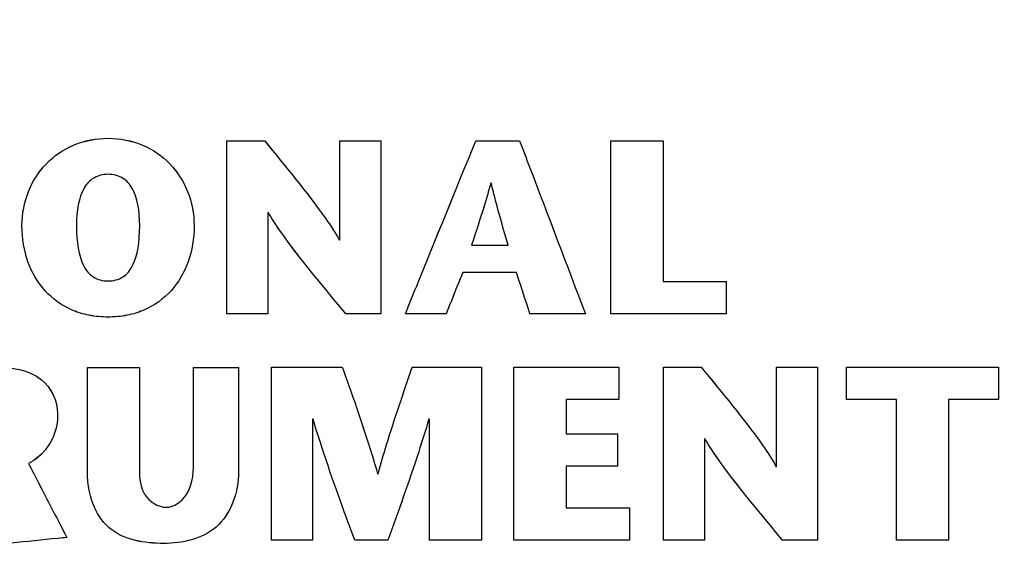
# Model space of a CAD drawing. Header units: inches. Extents: x 0 to 34, y 0 to 22.
# Tile 56 of 84: x 10.79 to 11.08, y 17.091 to 17.249. Entities that reach past the tile are written whole.
import ezdxf

# ---------------------------------------------------------------- set-up
doc = ezdxf.new("R2010")
doc.units = ezdxf.units.IN
doc.header["$LTSCALE"] = 1.87
doc.header["$MEASUREMENT"] = 0
doc.layers.get('0').update_dxf_attribs({"linetype": 'CONTINUOUS'})
doc.layers.add('DATUMCURVES', color=7, linetype='CONTINUOUS')
doc.layers.add('DIMENSIONS', color=7, linetype='CONTINUOUS')
doc.styles.get("Standard").update_dxf_attribs({"font": 'txt', "width": 0.8})
doc.dimstyles.new('DIMSTYLE_1', dxfattribs={"dimtxt": 0.125, "dimasz": 0.18, "dimexe": 0.18, "dimexo": 0.0625, "dimgap": 0.09, "dimtad": 0, "dimtih": 1, "dimtoh": 1, "dimdec": 3, "dimzin": 4, "dimdsep": 46, "dimtxsty": 'STANDARD', "dimblk": '_FILLED', "dimblk1": '_FILLED', "dimblk2": '_FILLED', "dimcen": 0.09, "dimadec": 0, "dimazin": 0, "dimtp": 0.005, "dimtm": 0.005, "dimtfac": 1, "dimtdec": 3, "dimtofl": 0, "dimtmove": 0, "dimatfit": 3, "dimldrblk": '_FILLED', "dimfxl": 1, "dimtolj": 1, "dimtzin": 4, "dimarcsym": 0})

# ---------------------------------------------------------------- blocks, each defined once
blk = doc.blocks.new('_FILLED')
at = {"color": 0, "linetype": 'BYBLOCK'}
blk.add_solid([(0, 0), (-1, 0.1736), (-1, -0.1736)], dxfattribs=at)
blk = doc.blocks.new('*D3')
at = {"layer": 'DIMENSIONS', "color": 2, "linetype": 'CONTINUOUS'}
for p, q in [((10.72651, 16.39551), (10.72651, 18.32886)), ((11.16856, 17.58422), (11.16856, 18.32886)), ((10.72651, 18.20386), (10.36651, 18.20386)), ((11.16856, 18.20386), (11.37054, 18.20386))]:
    blk.add_line(p, q, dxfattribs=at)
at = {"layer": 'DIMENSIONS', "color": 2, "linetype": 'CONTINUOUS', "xscale": 0.18, "yscale": 0.18, "zscale": 0.18}
blk.add_blockref('_FILLED', (10.72651, 18.20386), dxfattribs=at)
at = {"layer": 'DIMENSIONS', "color": 2, "linetype": 'CONTINUOUS', "xscale": 0.18, "yscale": 0.18, "zscale": 0.18, "rotation": 180}
blk.add_blockref('_FILLED', (11.16856, 18.20386), dxfattribs=at)
at = {"layer": 'DIMENSIONS', "color": 2, "linetype": 'CONTINUOUS', "width": 0.8}
for s, p in [('[', (11.95804, 18.14136)), (']', (12.55804, 18.14136)), ('.442', (11.43304, 18.14136)), ('11.23', (12.05804, 18.14136))]:
    blk.add_text(s, height=0.125, dxfattribs=at).set_placement(p)
blk = doc.blocks.new('*D4')
at = {"layer": 'DIMENSIONS', "color": 2, "linetype": 'CONTINUOUS'}
for p, q in [((10.38056, 17.58422), (10.38056, 17.96283)), ((10.71256, 17.01007), (10.71256, 17.96283)), ((10.38056, 17.83783), (10.16976, 17.83783)), ((10.71256, 17.83783), (11.07256, 17.83783))]:
    blk.add_line(p, q, dxfattribs=at)
at = {"layer": 'DIMENSIONS', "color": 2, "linetype": 'CONTINUOUS', "xscale": 0.18, "yscale": 0.18, "zscale": 0.18}
blk.add_blockref('_FILLED', (10.38056, 17.83783), dxfattribs=at)
at = {"layer": 'DIMENSIONS', "color": 2, "linetype": 'CONTINUOUS', "xscale": 0.18, "yscale": 0.18, "zscale": 0.18, "rotation": 180}
blk.add_blockref('_FILLED', (10.71256, 17.83783), dxfattribs=at)
at = {"layer": 'DIMENSIONS', "color": 2, "linetype": 'CONTINUOUS', "width": 0.8}
for s, p in [('[', (9.50726, 17.77533)), (']', (10.00726, 17.77533)), ('.332', (8.98226, 17.77533)), ('8.43', (9.60726, 17.77533))]:
    blk.add_text(s, height=0.125, dxfattribs=at).set_placement(p)
blk = doc.blocks.new('*D5')
at = {"layer": 'DIMENSIONS', "color": 2, "linetype": 'CONTINUOUS'}
for p, q in [((11.23106, 17.52172), (11.98341, 17.52172)), ((11.85841, 17.52172), (11.85841, 17.25107)), ((11.85841, 16.70107), (11.85841, 17.00107)), ((11.02156, 16.70107), (11.98341, 16.70107))]:
    blk.add_line(p, q, dxfattribs=at)
at = {"layer": 'DIMENSIONS', "color": 2, "linetype": 'CONTINUOUS', "xscale": 0.18, "yscale": 0.18, "zscale": 0.18}
for p, rotation in [((11.85841, 17.52172), 90), ((11.85841, 16.70107), 270)]:
    blk.add_blockref('_FILLED', p, dxfattribs=dict(at, rotation=rotation))
at = {"layer": 'DIMENSIONS', "color": 2, "linetype": 'CONTINUOUS', "width": 0.8}
for s, p in [('[', (11.77091, 17.06357)), (']', (12.37091, 17.06357)), ('.821', (11.24591, 17.06357)), ('20.84', (11.87091, 17.06357))]:
    blk.add_text(s, height=0.125, dxfattribs=at).set_placement(p)

msp = doc.modelspace()

# ---------------------------------------------------------------- linework, layer by layer
at = {"layer": 'DATUMCURVES', "color": 40, "linetype": 'CONTINUOUS'}
for points, knots in [([(10.79067, 17.18785, 2.75359), (10.79067, 17.195, 2.75359), (10.79473, 17.20468, 2.75359), (10.80548, 17.21222, 2.75359), (10.81605, 17.21438, 2.75359), (10.82662, 17.21222, 2.75359), (10.83737, 17.20468, 2.75359), (10.84142, 17.195, 2.75359), (10.84142, 17.18785, 2.75359)], [0, 0, 0, 0, 0.250225, 0.375337, 0.50045, 0.625337, 0.750225, 1, 1, 1, 1]), ([(10.79067, 17.18784, 2.75359), (10.79067, 17.19499, 2.75359), (10.79473, 17.20467, 2.75359), (10.80548, 17.21221, 2.75359), (10.81605, 17.21437, 2.75359), (10.82662, 17.21221, 2.75359), (10.83737, 17.20467, 2.75359), (10.84142, 17.19499, 2.75359), (10.84142, 17.18784, 2.75359)], [0, 0, 0, 0, 0.250225, 0.375337, 0.50045, 0.625337, 0.750225, 1, 1, 1, 1]), ([(10.85105, 17.16185, 2.75359), (10.85105, 17.16451, 2.75359), (10.85105, 17.18152, 2.75359), (10.85105, 17.19853, 2.75359), (10.85105, 17.21289, 2.75359)], [0, 0, 0, 0, 0.15625, 1, 1, 1, 1]), ([(10.85105, 17.21289, 2.75359), (10.85163, 17.21289, 2.75359), (10.85536, 17.21289, 2.75359), (10.85909, 17.21289, 2.75359), (10.86223, 17.21289, 2.75359)], [0, 0, 0, 0, 0.15625, 1, 1, 1, 1]), ([(10.85105, 17.16184, 2.75359), (10.85105, 17.1645, 2.75359), (10.85105, 17.18151, 2.75359), (10.85105, 17.19853, 2.75359), (10.85105, 17.21288, 2.75359)], [0, 0, 0, 0, 0.15625, 1, 1, 1, 1]), ([(10.85105, 17.21288, 2.75359), (10.85163, 17.21288, 2.75359), (10.85536, 17.21288, 2.75359), (10.85909, 17.21288, 2.75359), (10.86223, 17.21288, 2.75359)], [0, 0, 0, 0, 0.15625, 1, 1, 1, 1]), ([(10.86223, 17.21289, 2.75359), (10.86836, 17.20531, 2.75359), (10.87621, 17.19596, 2.75359), (10.88306, 17.18582, 2.75359), (10.8842, 17.18365, 2.75359)], [0, 0, 0, 0, 0.798934, 1, 1, 1, 1]), ([(10.86223, 17.21288, 2.75359), (10.86836, 17.20531, 2.75359), (10.87621, 17.19596, 2.75359), (10.88306, 17.18582, 2.75359), (10.8842, 17.18364, 2.75359)], [0, 0, 0, 0, 0.798934, 1, 1, 1, 1]), ([(10.88436, 17.18365, 2.75359), (10.88436, 17.18517, 2.75359), (10.88436, 17.19492, 2.75359), (10.88436, 17.20467, 2.75359), (10.88436, 17.21289, 2.75359)], [0, 0, 0, 0, 0.15625, 1, 1, 1, 1]), ([(10.88436, 17.21289, 2.75359), (10.88499, 17.21289, 2.75359), (10.88903, 17.21289, 2.75359), (10.89306, 17.21289, 2.75359), (10.89646, 17.21289, 2.75359)], [0, 0, 0, 0, 0.15625, 1, 1, 1, 1]), ([(10.88436, 17.18364, 2.75359), (10.88436, 17.18517, 2.75359), (10.88436, 17.19491, 2.75359), (10.88436, 17.20466, 2.75359), (10.88436, 17.21288, 2.75359)], [0, 0, 0, 0, 0.15625, 1, 1, 1, 1]), ([(10.88436, 17.21288, 2.75359), (10.88499, 17.21288, 2.75359), (10.88903, 17.21288, 2.75359), (10.89306, 17.21288, 2.75359), (10.89646, 17.21288, 2.75359)], [0, 0, 0, 0, 0.15625, 1, 1, 1, 1]), ([(10.89646, 17.21289, 2.75359), (10.89646, 17.21023, 2.75359), (10.89646, 17.19322, 2.75359), (10.89646, 17.1762, 2.75359), (10.89646, 17.16185, 2.75359)], [0, 0, 0, 0, 0.15625, 1, 1, 1, 1]), ([(10.89646, 17.21288, 2.75359), (10.89646, 17.21022, 2.75359), (10.89646, 17.19321, 2.75359), (10.89646, 17.1762, 2.75359), (10.89646, 17.16184, 2.75359)], [0, 0, 0, 0, 0.15625, 1, 1, 1, 1]), ([(10.90371, 17.16185, 2.75359), (10.90479, 17.16451, 2.75359), (10.91171, 17.18153, 2.75359), (10.91864, 17.19854, 2.75359), (10.92448, 17.21289, 2.75359)], [0, 0, 0, 0, 0.15625, 1, 1, 1, 1]), ([(10.90371, 17.16185, 2.75359), (10.90479, 17.16451, 2.75359), (10.91171, 17.18152, 2.75359), (10.91864, 17.19853, 2.75359), (10.92448, 17.21289, 2.75359)], [0, 0, 0, 0, 0.15625, 1, 1, 1, 1]), ([(10.92448, 17.21289, 2.75359), (10.92516, 17.21289, 2.75359), (10.92946, 17.21289, 2.75359), (10.93376, 17.21289, 2.75359), (10.9374, 17.21289, 2.75359)], [0, 0, 0, 0, 0.15625, 1, 1, 1, 1]), ([(10.92448, 17.21289, 2.75359), (10.92516, 17.21289, 2.75359), (10.92946, 17.21289, 2.75359), (10.93376, 17.21289, 2.75359), (10.9374, 17.21289, 2.75359)], [0, 0, 0, 0, 0.15625, 1, 1, 1, 1]), ([(10.9374, 17.21289, 2.75359), (10.93841, 17.21024, 2.75359), (10.94487, 17.19322, 2.75359), (10.95134, 17.17621, 2.75359), (10.95679, 17.16185, 2.75359)], [0, 0, 0, 0, 0.15625, 1, 1, 1, 1]), ([(10.9374, 17.21289, 2.75359), (10.93841, 17.21023, 2.75359), (10.94487, 17.19322, 2.75359), (10.95134, 17.1762, 2.75359), (10.95679, 17.16185, 2.75359)], [0, 0, 0, 0, 0.15625, 1, 1, 1, 1]), ([(10.96428, 17.21289, 2.75359), (10.96508, 17.21289, 2.75359), (10.97022, 17.21289, 2.75359), (10.97535, 17.21289, 2.75359), (10.97969, 17.21289, 2.75359)], [0, 0, 0, 0, 0.15625, 1, 1, 1, 1]), ([(10.96428, 17.16185, 2.75359), (10.96428, 17.16451, 2.75359), (10.96428, 17.18152, 2.75359), (10.96428, 17.19853, 2.75359), (10.96428, 17.21289, 2.75359)], [0, 0, 0, 0, 0.15625, 1, 1, 1, 1]), ([(10.96428, 17.21288, 2.75359), (10.96508, 17.21288, 2.75359), (10.97022, 17.21288, 2.75359), (10.97535, 17.21288, 2.75359), (10.97969, 17.21288, 2.75359)], [0, 0, 0, 0, 0.15625, 1, 1, 1, 1]), ([(10.96428, 17.16184, 2.75359), (10.96428, 17.1645, 2.75359), (10.96428, 17.18151, 2.75359), (10.96428, 17.19853, 2.75359), (10.96428, 17.21288, 2.75359)], [0, 0, 0, 0, 0.15625, 1, 1, 1, 1]), ([(10.97969, 17.21289, 2.75359), (10.97969, 17.21073, 2.75359), (10.97969, 17.1969, 2.75359), (10.97969, 17.18307, 2.75359), (10.97969, 17.1714, 2.75359)], [0, 0, 0, 0, 0.15625, 1, 1, 1, 1]), ([(10.97969, 17.21288, 2.75359), (10.97969, 17.21072, 2.75359), (10.97969, 17.19689, 2.75359), (10.97969, 17.18306, 2.75359), (10.97969, 17.1714, 2.75359)], [0, 0, 0, 0, 0.15625, 1, 1, 1, 1]), ([(10.82539, 17.18785, 2.75359), (10.82539, 17.19237, 2.75359), (10.82432, 17.19806, 2.75359), (10.82057, 17.20225, 2.75359), (10.81606, 17.2034, 2.75359), (10.81155, 17.20225, 2.75359), (10.8078, 17.19806, 2.75359), (10.80673, 17.19237, 2.75359), (10.80673, 17.18785, 2.75359)], [0, 0, 0, 0, 0.25, 0.375, 0.5, 0.625, 0.75, 1, 1, 1, 1]), ([(10.82539, 17.18784, 2.75359), (10.82539, 17.19236, 2.75359), (10.82432, 17.19805, 2.75359), (10.82057, 17.20225, 2.75359), (10.81606, 17.2034, 2.75359), (10.81155, 17.20225, 2.75359), (10.8078, 17.19805, 2.75359), (10.80673, 17.19236, 2.75359), (10.80673, 17.18784, 2.75359)], [0, 0, 0, 0, 0.25, 0.375, 0.5, 0.625, 0.75, 1, 1, 1, 1]), ([(10.92888, 17.20035, 2.75359), (10.92842, 17.19866, 2.75359), (10.92668, 17.19254, 2.75359), (10.92464, 17.18651, 2.75359), (10.92326, 17.18213, 2.75359)], [0, 0, 0, 0, 0.276532, 1, 1, 1, 1]), ([(10.92888, 17.20035, 2.75359), (10.92842, 17.19865, 2.75359), (10.92668, 17.19253, 2.75359), (10.92464, 17.18651, 2.75359), (10.92326, 17.18212, 2.75359)], [0, 0, 0, 0, 0.276532, 1, 1, 1, 1]), ([(10.93398, 17.18213, 2.75359), (10.93276, 17.18651, 2.75359), (10.931, 17.19256, 2.75359), (10.92944, 17.19866, 2.75359), (10.92901, 17.20035, 2.75359)], [0, 0, 0, 0, 0.722735, 1, 1, 1, 1]), ([(10.93398, 17.18212, 2.75359), (10.93276, 17.1865, 2.75359), (10.931, 17.19255, 2.75359), (10.92944, 17.19865, 2.75359), (10.92901, 17.20035, 2.75359)], [0, 0, 0, 0, 0.722735, 1, 1, 1, 1]), ([(10.86312, 17.19174, 2.75359), (10.86312, 17.19019, 2.75359), (10.86312, 17.18022, 2.75359), (10.86312, 17.17026, 2.75359), (10.86312, 17.16185, 2.75359)], [0, 0, 0, 0, 0.15625, 1, 1, 1, 1]), ([(10.86312, 17.19174, 2.75359), (10.86312, 17.19018, 2.75359), (10.86312, 17.18021, 2.75359), (10.86312, 17.17025, 2.75359), (10.86312, 17.16184, 2.75359)], [0, 0, 0, 0, 0.15625, 1, 1, 1, 1]), ([(10.88618, 17.16185, 2.75359), (10.87995, 17.1694, 2.75359), (10.87176, 17.17895, 2.75359), (10.86467, 17.18935, 2.75359), (10.86329, 17.19174, 2.75359)], [0, 0, 0, 0, 0.779681, 1, 1, 1, 1]), ([(10.88618, 17.16184, 2.75359), (10.87995, 17.16939, 2.75359), (10.87176, 17.17894, 2.75359), (10.86467, 17.18934, 2.75359), (10.86329, 17.19174, 2.75359)], [0, 0, 0, 0, 0.779685, 1, 1, 1, 1]), ([(10.84142, 17.18785, 2.75359), (10.84142, 17.18023, 2.75359), (10.8378, 17.17011, 2.75359), (10.8284, 17.16331, 2.75359), (10.82178, 17.16124, 2.75359), (10.81606, 17.16069, 2.75359), (10.81034, 17.16124, 2.75359), (10.80372, 17.16331, 2.75359), (10.7943, 17.17011, 2.75359), (10.79067, 17.18023, 2.75359), (10.79067, 17.18785, 2.75359)], [0, 0, 0, 0, 0.25, 0.375, 0.4375, 0.5, 0.5625, 0.625, 0.75, 1, 1, 1, 1]), ([(10.84142, 17.18784, 2.75359), (10.84142, 17.18022, 2.75359), (10.8378, 17.17011, 2.75359), (10.8284, 17.1633, 2.75359), (10.82178, 17.16123, 2.75359), (10.81606, 17.16068, 2.75359), (10.81034, 17.16123, 2.75359), (10.80372, 17.1633, 2.75359), (10.7943, 17.17011, 2.75359), (10.79067, 17.18022, 2.75359), (10.79067, 17.18784, 2.75359)], [0, 0, 0, 0, 0.25, 0.375, 0.4375, 0.5, 0.5625, 0.625, 0.75, 1, 1, 1, 1]), ([(10.80673, 17.18785, 2.75359), (10.80673, 17.18304, 2.75359), (10.8077, 17.17691, 2.75359), (10.81139, 17.17236, 2.75359), (10.81605, 17.1711, 2.75359), (10.82072, 17.17236, 2.75359), (10.82441, 17.17691, 2.75359), (10.82539, 17.18304, 2.75359), (10.82539, 17.18785, 2.75359)], [0, 0, 0, 0, 0.250482, 0.375722, 0.500963, 0.625722, 0.750482, 1, 1, 1, 1]), ([(10.80673, 17.18784, 2.75359), (10.80673, 17.18303, 2.75359), (10.8077, 17.17691, 2.75359), (10.81139, 17.17235, 2.75359), (10.81605, 17.17109, 2.75359), (10.82072, 17.17235, 2.75359), (10.82441, 17.17691, 2.75359), (10.82539, 17.18303, 2.75359), (10.82539, 17.18784, 2.75359)], [0, 0, 0, 0, 0.250482, 0.375722, 0.500963, 0.625722, 0.750482, 1, 1, 1, 1]), ([(10.92326, 17.18213, 2.75359), (10.92382, 17.18213, 2.75359), (10.92739, 17.18213, 2.75359), (10.93097, 17.18213, 2.75359), (10.93398, 17.18213, 2.75359)], [0, 0, 0, 0, 0.15625, 1, 1, 1, 1]), ([(10.92326, 17.18212, 2.75359), (10.92382, 17.18212, 2.75359), (10.92739, 17.18212, 2.75359), (10.93097, 17.18212, 2.75359), (10.93398, 17.18212, 2.75359)], [0, 0, 0, 0, 0.15625, 1, 1, 1, 1]), ([(10.92063, 17.17404, 2.75359), (10.92038, 17.1734, 2.75359), (10.91875, 17.16934, 2.75359), (10.91712, 17.16528, 2.75359), (10.91575, 17.16185, 2.75359)], [0, 0, 0, 0, 0.15625, 1, 1, 1, 1]), ([(10.92063, 17.17403, 2.75359), (10.92038, 17.17339, 2.75359), (10.91875, 17.16933, 2.75359), (10.91712, 17.16527, 2.75359), (10.91575, 17.16185, 2.75359)], [0, 0, 0, 0, 0.15625, 1, 1, 1, 1]), ([(10.93645, 17.17404, 2.75359), (10.93562, 17.17404, 2.75359), (10.93035, 17.17404, 2.75359), (10.92508, 17.17404, 2.75359), (10.92063, 17.17404, 2.75359)], [0, 0, 0, 0, 0.15625, 1, 1, 1, 1]), ([(10.93645, 17.17403, 2.75359), (10.93562, 17.17403, 2.75359), (10.93035, 17.17403, 2.75359), (10.92508, 17.17403, 2.75359), (10.92063, 17.17403, 2.75359)], [0, 0, 0, 0, 0.15625, 1, 1, 1, 1]), ([(10.94046, 17.16185, 2.75359), (10.94025, 17.16249, 2.75359), (10.93891, 17.16655, 2.75359), (10.93758, 17.17061, 2.75359), (10.93645, 17.17404, 2.75359)], [0, 0, 0, 0, 0.15625, 1, 1, 1, 1]), ([(10.94046, 17.16185, 2.75359), (10.94025, 17.16248, 2.75359), (10.93891, 17.16654, 2.75359), (10.93758, 17.1706, 2.75359), (10.93645, 17.17403, 2.75359)], [0, 0, 0, 0, 0.15625, 1, 1, 1, 1]), ([(10.97969, 17.1714, 2.75359), (10.98066, 17.1714, 2.75359), (10.98688, 17.1714, 2.75359), (10.9931, 17.1714, 2.75359), (10.99835, 17.1714, 2.75359)], [0, 0, 0, 0, 0.15625, 1, 1, 1, 1]), ([(10.97969, 17.1714, 2.75359), (10.98066, 17.1714, 2.75359), (10.98688, 17.1714, 2.75359), (10.9931, 17.1714, 2.75359), (10.99835, 17.1714, 2.75359)], [0, 0, 0, 0, 0.15625, 1, 1, 1, 1]), ([(10.99835, 17.1714, 2.75359), (10.99835, 17.17091, 2.75359), (10.99835, 17.16772, 2.75359), (10.99835, 17.16454, 2.75359), (10.99835, 17.16185, 2.75359)], [0, 0, 0, 0, 0.15625, 1, 1, 1, 1]), ([(10.99835, 17.1714, 2.75359), (10.99835, 17.1709, 2.75359), (10.99835, 17.16771, 2.75359), (10.99835, 17.16453, 2.75359), (10.99835, 17.16184, 2.75359)], [0, 0, 0, 0, 0.15625, 1, 1, 1, 1]), ([(10.91575, 17.16185, 2.75359), (10.91512, 17.16185, 2.75359), (10.91111, 17.16185, 2.75359), (10.90709, 17.16185, 2.75359), (10.90371, 17.16185, 2.75359)], [0, 0, 0, 0, 0.15625, 1, 1, 1, 1]), ([(10.95679, 17.16185, 2.75359), (10.95594, 17.16185, 2.75359), (10.9505, 17.16185, 2.75359), (10.94505, 17.16185, 2.75359), (10.94046, 17.16185, 2.75359)], [0, 0, 0, 0, 0.15625, 1, 1, 1, 1]), ([(10.86312, 17.16185, 2.75359), (10.8625, 17.16185, 2.75359), (10.85847, 17.16185, 2.75359), (10.85445, 17.16185, 2.75359), (10.85105, 17.16185, 2.75359)], [0, 0, 0, 0, 0.15625, 1, 1, 1, 1]), ([(10.86312, 17.16184, 2.75359), (10.8625, 17.16184, 2.75359), (10.85847, 17.16184, 2.75359), (10.85445, 17.16184, 2.75359), (10.85105, 17.16184, 2.75359)], [0, 0, 0, 0, 0.15625, 1, 1, 1, 1]), ([(10.89646, 17.16185, 2.75359), (10.89593, 17.16185, 2.75359), (10.8925, 17.16185, 2.75359), (10.88907, 17.16185, 2.75359), (10.88618, 17.16185, 2.75359)], [0, 0, 0, 0, 0.15625, 1, 1, 1, 1]), ([(10.89646, 17.16184, 2.75359), (10.89593, 17.16184, 2.75359), (10.8925, 17.16184, 2.75359), (10.88907, 17.16184, 2.75359), (10.88618, 17.16184, 2.75359)], [0, 0, 0, 0, 0.15625, 1, 1, 1, 1]), ([(10.91575, 17.16185, 2.75359), (10.91512, 17.16185, 2.75359), (10.91111, 17.16185, 2.75359), (10.90709, 17.16185, 2.75359), (10.90371, 17.16185, 2.75359)], [0, 0, 0, 0, 0.15625, 1, 1, 1, 1]), ([(10.95679, 17.16185, 2.75359), (10.95594, 17.16185, 2.75359), (10.9505, 17.16185, 2.75359), (10.94505, 17.16185, 2.75359), (10.94046, 17.16185, 2.75359)], [0, 0, 0, 0, 0.15625, 1, 1, 1, 1]), ([(10.99835, 17.16185, 2.75359), (10.99658, 17.16185, 2.75359), (10.98522, 17.16185, 2.75359), (10.97386, 17.16185, 2.75359), (10.96428, 17.16185, 2.75359)], [0, 0, 0, 0, 0.15625, 1, 1, 1, 1]), ([(10.99835, 17.16184, 2.75359), (10.99658, 17.16184, 2.75359), (10.98522, 17.16184, 2.75359), (10.97386, 17.16184, 2.75359), (10.96428, 17.16184, 2.75359)], [0, 0, 0, 0, 0.15625, 1, 1, 1, 1]), ([(10.78267, 17.14605, 2.75359), (10.78741, 17.14605, 2.75359), (10.79685, 17.14501, 2.75359), (10.80117, 17.13609, 2.75359), (10.80117, 17.13242, 2.75359)], [0, 0, 0, 0, 0.563453, 1, 1, 1, 1]), ([(10.78267, 17.14604, 2.75359), (10.78741, 17.14604, 2.75359), (10.79685, 17.145, 2.75359), (10.80117, 17.13609, 2.75359), (10.80117, 17.13241, 2.75359)], [0, 0, 0, 0, 0.563453, 1, 1, 1, 1]), ([(10.80996, 17.11477, 2.75359), (10.80996, 17.11639, 2.75359), (10.80996, 17.1268, 2.75359), (10.80996, 17.1372, 2.75359), (10.80996, 17.14597, 2.75359)], [0, 0, 0, 0, 0.15625, 1, 1, 1, 1]), ([(10.80996, 17.14597, 2.75359), (10.81076, 17.14597, 2.75359), (10.81588, 17.14597, 2.75359), (10.82101, 17.14597, 2.75359), (10.82534, 17.14597, 2.75359)], [0, 0, 0, 0, 0.15625, 1, 1, 1, 1]), ([(10.80996, 17.11476, 2.75359), (10.80996, 17.11639, 2.75359), (10.80996, 17.12679, 2.75359), (10.80996, 17.13719, 2.75359), (10.80996, 17.14597, 2.75359)], [0, 0, 0, 0, 0.15625, 1, 1, 1, 1]), ([(10.80996, 17.14597, 2.75359), (10.81076, 17.14597, 2.75359), (10.81588, 17.14597, 2.75359), (10.82101, 17.14597, 2.75359), (10.82534, 17.14597, 2.75359)], [0, 0, 0, 0, 0.15625, 1, 1, 1, 1]), ([(10.82534, 17.14597, 2.75359), (10.82534, 17.14458, 2.75359), (10.82534, 17.13569, 2.75359), (10.82534, 17.12679, 2.75359), (10.82534, 17.11929, 2.75359)], [0, 0, 0, 0, 0.15625, 1, 1, 1, 1]), ([(10.82534, 17.14597, 2.75359), (10.82534, 17.14458, 2.75359), (10.82534, 17.13568, 2.75359), (10.82534, 17.12679, 2.75359), (10.82534, 17.11928, 2.75359)], [0, 0, 0, 0, 0.15625, 1, 1, 1, 1]), ([(10.84123, 17.1195, 2.75359), (10.84123, 17.12088, 2.75359), (10.84123, 17.1297, 2.75359), (10.84123, 17.13853, 2.75359), (10.84123, 17.14597, 2.75359)], [0, 0, 0, 0, 0.15625, 1, 1, 1, 1]), ([(10.84123, 17.14597, 2.75359), (10.84192, 17.14597, 2.75359), (10.84636, 17.14597, 2.75359), (10.85079, 17.14597, 2.75359), (10.85452, 17.14597, 2.75359)], [0, 0, 0, 0, 0.15625, 1, 1, 1, 1]), ([(10.84123, 17.1195, 2.75359), (10.84123, 17.12087, 2.75359), (10.84123, 17.1297, 2.75359), (10.84123, 17.13852, 2.75359), (10.84123, 17.14597, 2.75359)], [0, 0, 0, 0, 0.15625, 1, 1, 1, 1]), ([(10.84123, 17.14597, 2.75359), (10.84192, 17.14597, 2.75359), (10.84636, 17.14597, 2.75359), (10.85079, 17.14597, 2.75359), (10.85452, 17.14597, 2.75359)], [0, 0, 0, 0, 0.15625, 1, 1, 1, 1]), ([(10.85452, 17.14597, 2.75359), (10.85452, 17.14437, 2.75359), (10.85452, 17.13409, 2.75359), (10.85452, 17.1238, 2.75359), (10.85452, 17.11513, 2.75359)], [0, 0, 0, 0, 0.15625, 1, 1, 1, 1]), ([(10.85452, 17.14597, 2.75359), (10.85452, 17.14436, 2.75359), (10.85452, 17.13408, 2.75359), (10.85452, 17.1238, 2.75359), (10.85452, 17.11512, 2.75359)], [0, 0, 0, 0, 0.15625, 1, 1, 1, 1]), ([(10.86426, 17.09501, 2.75359), (10.86426, 17.09767, 2.75359), (10.86426, 17.11468, 2.75359), (10.86426, 17.13169, 2.75359), (10.86426, 17.14605, 2.75359)], [0, 0, 0, 0, 0.15625, 1, 1, 1, 1]), ([(10.86426, 17.14605, 2.75359), (10.86535, 17.14605, 2.75359), (10.87229, 17.14605, 2.75359), (10.87924, 17.14605, 2.75359), (10.8851, 17.14605, 2.75359)], [0, 0, 0, 0, 0.15625, 1, 1, 1, 1]), ([(10.86426, 17.095, 2.75359), (10.86426, 17.09766, 2.75359), (10.86426, 17.11467, 2.75359), (10.86426, 17.13169, 2.75359), (10.86426, 17.14604, 2.75359)], [0, 0, 0, 0, 0.15625, 1, 1, 1, 1]), ([(10.86426, 17.14604, 2.75359), (10.86535, 17.14604, 2.75359), (10.87229, 17.14604, 2.75359), (10.87924, 17.14604, 2.75359), (10.8851, 17.14604, 2.75359)], [0, 0, 0, 0, 0.15625, 1, 1, 1, 1]), ([(10.8851, 17.14605, 2.75359), (10.88597, 17.1436, 2.75359), (10.88971, 17.13321, 2.75359), (10.89321, 17.12273, 2.75359), (10.89554, 17.11462, 2.75359)], [0, 0, 0, 0, 0.235601, 1, 1, 1, 1]), ([(10.8851, 17.14604, 2.75359), (10.88597, 17.14359, 2.75359), (10.88971, 17.1332, 2.75359), (10.89321, 17.12272, 2.75359), (10.89554, 17.11461, 2.75359)], [0, 0, 0, 0, 0.235601, 1, 1, 1, 1]), ([(10.89568, 17.11462, 2.75359), (10.89646, 17.11749, 2.75359), (10.89953, 17.12806, 2.75359), (10.90315, 17.13846, 2.75359), (10.90574, 17.14605, 2.75359)], [0, 0, 0, 0, 0.270794, 1, 1, 1, 1]), ([(10.89568, 17.11461, 2.75359), (10.89646, 17.11749, 2.75359), (10.89953, 17.12806, 2.75359), (10.90315, 17.13845, 2.75359), (10.90574, 17.14604, 2.75359)], [0, 0, 0, 0, 0.270794, 1, 1, 1, 1]), ([(10.90574, 17.14605, 2.75359), (10.9068, 17.14605, 2.75359), (10.91361, 17.14605, 2.75359), (10.92042, 17.14605, 2.75359), (10.92617, 17.14605, 2.75359)], [0, 0, 0, 0, 0.15625, 1, 1, 1, 1]), ([(10.90574, 17.14604, 2.75359), (10.9068, 17.14604, 2.75359), (10.91361, 17.14604, 2.75359), (10.92042, 17.14604, 2.75359), (10.92617, 17.14604, 2.75359)], [0, 0, 0, 0, 0.15625, 1, 1, 1, 1]), ([(10.92617, 17.14605, 2.75359), (10.92617, 17.14339, 2.75359), (10.92617, 17.12638, 2.75359), (10.92617, 17.10936, 2.75359), (10.92617, 17.09501, 2.75359)], [0, 0, 0, 0, 0.15625, 1, 1, 1, 1]), ([(10.92617, 17.14604, 2.75359), (10.92617, 17.14338, 2.75359), (10.92617, 17.12637, 2.75359), (10.92617, 17.10936, 2.75359), (10.92617, 17.095, 2.75359)], [0, 0, 0, 0, 0.15625, 1, 1, 1, 1]), ([(10.93569, 17.09501, 2.75359), (10.93569, 17.09767, 2.75359), (10.93569, 17.11468, 2.75359), (10.93569, 17.13169, 2.75359), (10.93569, 17.14605, 2.75359)], [0, 0, 0, 0, 0.15625, 1, 1, 1, 1]), ([(10.93569, 17.14605, 2.75359), (10.9373, 17.14605, 2.75359), (10.94764, 17.14605, 2.75359), (10.95797, 17.14605, 2.75359), (10.96669, 17.14605, 2.75359)], [0, 0, 0, 0, 0.15625, 1, 1, 1, 1]), ([(10.93569, 17.095, 2.75359), (10.93569, 17.09766, 2.75359), (10.93569, 17.11467, 2.75359), (10.93569, 17.13169, 2.75359), (10.93569, 17.14604, 2.75359)], [0, 0, 0, 0, 0.15625, 1, 1, 1, 1]), ([(10.93569, 17.14604, 2.75359), (10.9373, 17.14604, 2.75359), (10.94764, 17.14604, 2.75359), (10.95797, 17.14604, 2.75359), (10.96669, 17.14604, 2.75359)], [0, 0, 0, 0, 0.15625, 1, 1, 1, 1]), ([(10.96669, 17.14605, 2.75359), (10.96669, 17.14555, 2.75359), (10.96669, 17.14237, 2.75359), (10.96669, 17.13918, 2.75359), (10.96669, 17.1365, 2.75359)], [0, 0, 0, 0, 0.15625, 1, 1, 1, 1]), ([(10.96669, 17.14604, 2.75359), (10.96669, 17.14554, 2.75359), (10.96669, 17.14236, 2.75359), (10.96669, 17.13918, 2.75359), (10.96669, 17.13649, 2.75359)], [0, 0, 0, 0, 0.15625, 1, 1, 1, 1]), ([(10.97982, 17.09501, 2.75359), (10.97982, 17.09767, 2.75359), (10.97982, 17.11468, 2.75359), (10.97982, 17.13169, 2.75359), (10.97982, 17.14605, 2.75359)], [0, 0, 0, 0, 0.15625, 1, 1, 1, 1]), ([(10.97982, 17.14605, 2.75359), (10.9804, 17.14605, 2.75359), (10.98412, 17.14605, 2.75359), (10.98784, 17.14605, 2.75359), (10.99097, 17.14605, 2.75359)], [0, 0, 0, 0, 0.15625, 1, 1, 1, 1]), ([(10.97982, 17.095, 2.75359), (10.97982, 17.09766, 2.75359), (10.97982, 17.11467, 2.75359), (10.97982, 17.13169, 2.75359), (10.97982, 17.14604, 2.75359)], [0, 0, 0, 0, 0.15625, 1, 1, 1, 1]), ([(10.97982, 17.14604, 2.75359), (10.9804, 17.14604, 2.75359), (10.98412, 17.14604, 2.75359), (10.98784, 17.14604, 2.75359), (10.99097, 17.14604, 2.75359)], [0, 0, 0, 0, 0.15625, 1, 1, 1, 1]), ([(10.99097, 17.14605, 2.75359), (10.99714, 17.13849, 2.75359), (11.005, 17.12913, 2.75359), (11.01186, 17.11898, 2.75359), (11.013, 17.11681, 2.75359)], [0, 0, 0, 0, 0.799109, 1, 1, 1, 1]), ([(10.99097, 17.14604, 2.75359), (10.99714, 17.13848, 2.75359), (11.005, 17.12913, 2.75359), (11.01186, 17.11898, 2.75359), (11.013, 17.1168, 2.75359)], [0, 0, 0, 0, 0.799109, 1, 1, 1, 1]), ([(11.01314, 17.11681, 2.75359), (11.01314, 17.11833, 2.75359), (11.01314, 17.12808, 2.75359), (11.01314, 17.13782, 2.75359), (11.01314, 17.14605, 2.75359)], [0, 0, 0, 0, 0.15625, 1, 1, 1, 1]), ([(11.01314, 17.14605, 2.75359), (11.01377, 17.14605, 2.75359), (11.01781, 17.14605, 2.75359), (11.02185, 17.14605, 2.75359), (11.02526, 17.14605, 2.75359)], [0, 0, 0, 0, 0.15625, 1, 1, 1, 1]), ([(11.01314, 17.1168, 2.75359), (11.01314, 17.11833, 2.75359), (11.01314, 17.12807, 2.75359), (11.01314, 17.13782, 2.75359), (11.01314, 17.14604, 2.75359)], [0, 0, 0, 0, 0.15625, 1, 1, 1, 1]), ([(11.01314, 17.14604, 2.75359), (11.01377, 17.14604, 2.75359), (11.01781, 17.14604, 2.75359), (11.02185, 17.14604, 2.75359), (11.02526, 17.14604, 2.75359)], [0, 0, 0, 0, 0.15625, 1, 1, 1, 1]), ([(11.02526, 17.14605, 2.75359), (11.02526, 17.14339, 2.75359), (11.02526, 17.12638, 2.75359), (11.02526, 17.10936, 2.75359), (11.02526, 17.09501, 2.75359)], [0, 0, 0, 0, 0.15625, 1, 1, 1, 1]), ([(11.02526, 17.14604, 2.75359), (11.02526, 17.14338, 2.75359), (11.02526, 17.12637, 2.75359), (11.02526, 17.10936, 2.75359), (11.02526, 17.095, 2.75359)], [0, 0, 0, 0, 0.15625, 1, 1, 1, 1]), ([(11.0338, 17.1365, 2.75359), (11.0338, 17.137, 2.75359), (11.0338, 17.14018, 2.75359), (11.0338, 17.14336, 2.75359), (11.0338, 17.14605, 2.75359)], [0, 0, 0, 0, 0.15625, 1, 1, 1, 1]), ([(11.0338, 17.14605, 2.75359), (11.03614, 17.14605, 2.75359), (11.05109, 17.14605, 2.75359), (11.06603, 17.14605, 2.75359), (11.07865, 17.14605, 2.75359)], [0, 0, 0, 0, 0.15625, 1, 1, 1, 1]), ([(11.0338, 17.13649, 2.75359), (11.0338, 17.13699, 2.75359), (11.0338, 17.14017, 2.75359), (11.0338, 17.14336, 2.75359), (11.0338, 17.14604, 2.75359)], [0, 0, 0, 0, 0.15625, 1, 1, 1, 1]), ([(11.0338, 17.14604, 2.75359), (11.03614, 17.14604, 2.75359), (11.05109, 17.14604, 2.75359), (11.06603, 17.14604, 2.75359), (11.07865, 17.14604, 2.75359)], [0, 0, 0, 0, 0.15625, 1, 1, 1, 1]), ([(11.07865, 17.14605, 2.75359), (11.07865, 17.14555, 2.75359), (11.07865, 17.14237, 2.75359), (11.07865, 17.13918, 2.75359), (11.07865, 17.1365, 2.75359)], [0, 0, 0, 0, 0.15625, 1, 1, 1, 1]), ([(11.07865, 17.14604, 2.75359), (11.07865, 17.14554, 2.75359), (11.07865, 17.14236, 2.75359), (11.07865, 17.13918, 2.75359), (11.07865, 17.13649, 2.75359)], [0, 0, 0, 0, 0.15625, 1, 1, 1, 1]), ([(10.96669, 17.1365, 2.75359), (10.96588, 17.1365, 2.75359), (10.96068, 17.1365, 2.75359), (10.95548, 17.1365, 2.75359), (10.9511, 17.1365, 2.75359)], [0, 0, 0, 0, 0.15625, 1, 1, 1, 1]), ([(10.9511, 17.1365, 2.75359), (10.9511, 17.13597, 2.75359), (10.9511, 17.13262, 2.75359), (10.9511, 17.12927, 2.75359), (10.9511, 17.12644, 2.75359)], [0, 0, 0, 0, 0.15625, 1, 1, 1, 1]), ([(10.96669, 17.13649, 2.75359), (10.96588, 17.13649, 2.75359), (10.96068, 17.13649, 2.75359), (10.95548, 17.13649, 2.75359), (10.9511, 17.13649, 2.75359)], [0, 0, 0, 0, 0.15625, 1, 1, 1, 1]), ([(10.9511, 17.13649, 2.75359), (10.9511, 17.13597, 2.75359), (10.9511, 17.13261, 2.75359), (10.9511, 17.12926, 2.75359), (10.9511, 17.12643, 2.75359)], [0, 0, 0, 0, 0.15625, 1, 1, 1, 1]), ([(11.04854, 17.1365, 2.75359), (11.04777, 17.1365, 2.75359), (11.04286, 17.1365, 2.75359), (11.03795, 17.1365, 2.75359), (11.0338, 17.1365, 2.75359)], [0, 0, 0, 0, 0.15625, 1, 1, 1, 1]), ([(11.04854, 17.13649, 2.75359), (11.04777, 17.13649, 2.75359), (11.04286, 17.13649, 2.75359), (11.03795, 17.13649, 2.75359), (11.0338, 17.13649, 2.75359)], [0, 0, 0, 0, 0.15625, 1, 1, 1, 1]), ([(11.04854, 17.09501, 2.75359), (11.04854, 17.09717, 2.75359), (11.04854, 17.111, 2.75359), (11.04854, 17.12483, 2.75359), (11.04854, 17.1365, 2.75359)], [0, 0, 0, 0, 0.15625, 1, 1, 1, 1]), ([(11.04854, 17.095, 2.75359), (11.04854, 17.09716, 2.75359), (11.04854, 17.11099, 2.75359), (11.04854, 17.12482, 2.75359), (11.04854, 17.13649, 2.75359)], [0, 0, 0, 0, 0.15625, 1, 1, 1, 1]), ([(11.07865, 17.1365, 2.75359), (11.07788, 17.1365, 2.75359), (11.07297, 17.1365, 2.75359), (11.06806, 17.1365, 2.75359), (11.06392, 17.1365, 2.75359)], [0, 0, 0, 0, 0.15625, 1, 1, 1, 1]), ([(11.06392, 17.1365, 2.75359), (11.06392, 17.13434, 2.75359), (11.06392, 17.12051, 2.75359), (11.06392, 17.10668, 2.75359), (11.06392, 17.09501, 2.75359)], [0, 0, 0, 0, 0.15625, 1, 1, 1, 1]), ([(11.07865, 17.13649, 2.75359), (11.07788, 17.13649, 2.75359), (11.07297, 17.13649, 2.75359), (11.06806, 17.13649, 2.75359), (11.06392, 17.13649, 2.75359)], [0, 0, 0, 0, 0.15625, 1, 1, 1, 1]), ([(11.06392, 17.13649, 2.75359), (11.06392, 17.13433, 2.75359), (11.06392, 17.1205, 2.75359), (11.06392, 17.10667, 2.75359), (11.06392, 17.095, 2.75359)], [0, 0, 0, 0, 0.15625, 1, 1, 1, 1]), ([(10.80117, 17.13242, 2.75359), (10.80117, 17.13065, 2.75359), (10.80061, 17.12473, 2.75359), (10.79626, 17.1195, 2.75359), (10.79257, 17.11769, 2.75359)], [0, 0, 0, 0, 0.300812, 1, 1, 1, 1]), ([(10.80117, 17.13241, 2.75359), (10.80117, 17.13064, 2.75359), (10.80061, 17.12472, 2.75359), (10.79626, 17.11949, 2.75359), (10.79257, 17.11768, 2.75359)], [0, 0, 0, 0, 0.300812, 1, 1, 1, 1]), ([(10.87636, 17.13073, 2.75359), (10.87636, 17.12887, 2.75359), (10.87636, 17.11696, 2.75359), (10.87636, 17.10506, 2.75359), (10.87636, 17.09501, 2.75359)], [0, 0, 0, 0, 0.15625, 1, 1, 1, 1]), ([(10.87636, 17.13073, 2.75359), (10.87636, 17.12887, 2.75359), (10.87636, 17.11696, 2.75359), (10.87636, 17.10505, 2.75359), (10.87636, 17.095, 2.75359)], [0, 0, 0, 0, 0.15625, 1, 1, 1, 1]), ([(10.88881, 17.09501, 2.75359), (10.88777, 17.09781, 2.75359), (10.88338, 17.10962, 2.75359), (10.87927, 17.12153, 2.75359), (10.8765, 17.13073, 2.75359)], [0, 0, 0, 0, 0.237336, 1, 1, 1, 1]), ([(10.88881, 17.095, 2.75359), (10.88777, 17.0978, 2.75359), (10.88338, 17.10961, 2.75359), (10.87927, 17.12153, 2.75359), (10.8765, 17.13073, 2.75359)], [0, 0, 0, 0, 0.237336, 1, 1, 1, 1]), ([(10.91062, 17.13073, 2.75359), (10.90967, 17.12751, 2.75359), (10.90596, 17.11549, 2.75359), (10.90168, 17.10366, 2.75359), (10.89852, 17.09501, 2.75359)], [0, 0, 0, 0, 0.267474, 1, 1, 1, 1]), ([(10.91062, 17.13073, 2.75359), (10.90967, 17.1275, 2.75359), (10.90596, 17.11548, 2.75359), (10.90168, 17.10366, 2.75359), (10.89852, 17.095, 2.75359)], [0, 0, 0, 0, 0.267474, 1, 1, 1, 1]), ([(10.91079, 17.09501, 2.75359), (10.91079, 17.09687, 2.75359), (10.91079, 17.10878, 2.75359), (10.91079, 17.12069, 2.75359), (10.91079, 17.13073, 2.75359)], [0, 0, 0, 0, 0.15625, 1, 1, 1, 1]), ([(10.91079, 17.095, 2.75359), (10.91079, 17.09686, 2.75359), (10.91079, 17.10877, 2.75359), (10.91079, 17.12068, 2.75359), (10.91079, 17.13073, 2.75359)], [0, 0, 0, 0, 0.15625, 1, 1, 1, 1]), ([(10.9511, 17.12644, 2.75359), (10.95189, 17.12644, 2.75359), (10.95696, 17.12644, 2.75359), (10.96203, 17.12644, 2.75359), (10.96631, 17.12644, 2.75359)], [0, 0, 0, 0, 0.15625, 1, 1, 1, 1]), ([(10.9511, 17.12643, 2.75359), (10.95189, 17.12643, 2.75359), (10.95696, 17.12643, 2.75359), (10.96203, 17.12643, 2.75359), (10.96631, 17.12643, 2.75359)], [0, 0, 0, 0, 0.15625, 1, 1, 1, 1]), ([(10.96631, 17.12644, 2.75359), (10.96631, 17.12594, 2.75359), (10.96631, 17.12275, 2.75359), (10.96631, 17.11957, 2.75359), (10.96631, 17.11689, 2.75359)], [0, 0, 0, 0, 0.15625, 1, 1, 1, 1]), ([(10.96631, 17.12643, 2.75359), (10.96631, 17.12593, 2.75359), (10.96631, 17.12275, 2.75359), (10.96631, 17.11957, 2.75359), (10.96631, 17.11688, 2.75359)], [0, 0, 0, 0, 0.15625, 1, 1, 1, 1]), ([(10.99192, 17.1249, 2.75359), (10.99192, 17.12334, 2.75359), (10.99192, 17.11338, 2.75359), (10.99192, 17.10342, 2.75359), (10.99192, 17.09501, 2.75359)], [0, 0, 0, 0, 0.15625, 1, 1, 1, 1]), ([(10.99192, 17.12489, 2.75359), (10.99192, 17.12334, 2.75359), (10.99192, 17.11337, 2.75359), (10.99192, 17.10341, 2.75359), (10.99192, 17.095, 2.75359)], [0, 0, 0, 0, 0.15625, 1, 1, 1, 1]), ([(11.01495, 17.09501, 2.75359), (11.00872, 17.10256, 2.75359), (11.00055, 17.11212, 2.75359), (10.99345, 17.12251, 2.75359), (10.99206, 17.1249, 2.75359)], [0, 0, 0, 0, 0.779516, 1, 1, 1, 1]), ([(11.01495, 17.095, 2.75359), (11.00872, 17.10255, 2.75359), (11.00055, 17.11211, 2.75359), (10.99345, 17.1225, 2.75359), (10.99206, 17.12489, 2.75359)], [0, 0, 0, 0, 0.779521, 1, 1, 1, 1]), ([(10.82534, 17.11929, 2.75359), (10.82534, 17.11567, 2.75359), (10.82452, 17.1089, 2.75359), (10.83074, 17.10471, 2.75359), (10.83323, 17.10471, 2.75359)], [0, 0, 0, 0, 0.592526, 1, 1, 1, 1]), ([(10.82534, 17.11928, 2.75359), (10.82534, 17.11567, 2.75359), (10.82452, 17.10889, 2.75359), (10.83074, 17.1047, 2.75359), (10.83323, 17.1047, 2.75359)], [0, 0, 0, 0, 0.592526, 1, 1, 1, 1]), ([(10.83323, 17.10471, 2.75359), (10.83557, 17.10471, 2.75359), (10.84136, 17.10921, 2.75359), (10.84123, 17.11576, 2.75359), (10.84123, 17.1195, 2.75359)], [0, 0, 0, 0, 0.384269, 1, 1, 1, 1]), ([(10.83323, 17.1047, 2.75359), (10.83557, 17.1047, 2.75359), (10.84136, 17.1092, 2.75359), (10.84123, 17.11575, 2.75359), (10.84123, 17.1195, 2.75359)], [0, 0, 0, 0, 0.384269, 1, 1, 1, 1]), ([(10.79257, 17.11769, 2.75359), (10.79316, 17.11655, 2.75359), (10.79693, 17.10925, 2.75359), (10.8007, 17.10196, 2.75359), (10.80388, 17.09581, 2.75359)], [0, 0, 0, 0, 0.15625, 1, 1, 1, 1]), ([(10.79257, 17.11768, 2.75359), (10.79316, 17.11654, 2.75359), (10.79693, 17.10925, 2.75359), (10.8007, 17.10195, 2.75359), (10.80388, 17.0958, 2.75359)], [0, 0, 0, 0, 0.15625, 1, 1, 1, 1]), ([(10.96631, 17.11689, 2.75359), (10.96552, 17.11689, 2.75359), (10.96045, 17.11689, 2.75359), (10.95538, 17.11689, 2.75359), (10.9511, 17.11689, 2.75359)], [0, 0, 0, 0, 0.15625, 1, 1, 1, 1]), ([(10.9511, 17.11689, 2.75359), (10.9511, 17.11624, 2.75359), (10.9511, 17.11214, 2.75359), (10.9511, 17.10803, 2.75359), (10.9511, 17.10456, 2.75359)], [0, 0, 0, 0, 0.15625, 1, 1, 1, 1]), ([(10.96631, 17.11688, 2.75359), (10.96552, 17.11688, 2.75359), (10.96045, 17.11688, 2.75359), (10.95538, 17.11688, 2.75359), (10.9511, 17.11688, 2.75359)], [0, 0, 0, 0, 0.15625, 1, 1, 1, 1]), ([(10.9511, 17.11688, 2.75359), (10.9511, 17.11624, 2.75359), (10.9511, 17.11213, 2.75359), (10.9511, 17.10802, 2.75359), (10.9511, 17.10456, 2.75359)], [0, 0, 0, 0, 0.15625, 1, 1, 1, 1]), ([(10.8325, 17.09406, 2.75359), (10.82689, 17.09406, 2.75359), (10.81401, 17.09607, 2.75359), (10.80996, 17.10901, 2.75359), (10.80996, 17.11477, 2.75359)], [0, 0, 0, 0, 0.49304, 1, 1, 1, 1]), ([(10.8325, 17.09405, 2.75359), (10.82689, 17.09405, 2.75359), (10.81401, 17.09606, 2.75359), (10.80996, 17.109, 2.75359), (10.80996, 17.11476, 2.75359)], [0, 0, 0, 0, 0.49304, 1, 1, 1, 1]), ([(10.85452, 17.11513, 2.75359), (10.85452, 17.10928, 2.75359), (10.85029, 17.09673, 2.75359), (10.83787, 17.09406, 2.75359), (10.8325, 17.09406, 2.75359)], [0, 0, 0, 0, 0.52122, 1, 1, 1, 1]), ([(10.85452, 17.11512, 2.75359), (10.85452, 17.10927, 2.75359), (10.85029, 17.09672, 2.75359), (10.83787, 17.09405, 2.75359), (10.8325, 17.09405, 2.75359)], [0, 0, 0, 0, 0.52122, 1, 1, 1, 1]), ([(10.9511, 17.10456, 2.75359), (10.95207, 17.10456, 2.75359), (10.95831, 17.10456, 2.75359), (10.96455, 17.10456, 2.75359), (10.96981, 17.10456, 2.75359)], [0, 0, 0, 0, 0.15625, 1, 1, 1, 1]), ([(10.9511, 17.10456, 2.75359), (10.95207, 17.10456, 2.75359), (10.95831, 17.10456, 2.75359), (10.96455, 17.10456, 2.75359), (10.96981, 17.10456, 2.75359)], [0, 0, 0, 0, 0.15625, 1, 1, 1, 1]), ([(10.96981, 17.10456, 2.75359), (10.96981, 17.10407, 2.75359), (10.96981, 17.10088, 2.75359), (10.96981, 17.0977, 2.75359), (10.96981, 17.09501, 2.75359)], [0, 0, 0, 0, 0.15625, 1, 1, 1, 1]), ([(10.96981, 17.10456, 2.75359), (10.96981, 17.10406, 2.75359), (10.96981, 17.10087, 2.75359), (10.96981, 17.09769, 2.75359), (10.96981, 17.095, 2.75359)], [0, 0, 0, 0, 0.15625, 1, 1, 1, 1]), ([(10.80388, 17.09581, 2.75359), (10.80302, 17.09572, 2.75359), (10.79752, 17.09516, 2.75359), (10.79203, 17.0946, 2.75359), (10.78739, 17.09413, 2.75359)], [0, 0, 0, 0, 0.15625, 1, 1, 1, 1]), ([(10.80388, 17.0958, 2.75359), (10.80302, 17.09571, 2.75359), (10.79752, 17.09516, 2.75359), (10.79203, 17.0946, 2.75359), (10.78739, 17.09413, 2.75359)], [0, 0, 0, 0, 0.15625, 1, 1, 1, 1]), ([(10.87636, 17.09501, 2.75359), (10.87573, 17.09501, 2.75359), (10.8717, 17.09501, 2.75359), (10.86767, 17.09501, 2.75359), (10.86426, 17.09501, 2.75359)], [0, 0, 0, 0, 0.15625, 1, 1, 1, 1]), ([(10.87636, 17.095, 2.75359), (10.87573, 17.095, 2.75359), (10.8717, 17.095, 2.75359), (10.86767, 17.095, 2.75359), (10.86426, 17.095, 2.75359)], [0, 0, 0, 0, 0.15625, 1, 1, 1, 1]), ([(10.89852, 17.09501, 2.75359), (10.89802, 17.09501, 2.75359), (10.89478, 17.09501, 2.75359), (10.89154, 17.09501, 2.75359), (10.88881, 17.09501, 2.75359)], [0, 0, 0, 0, 0.15625, 1, 1, 1, 1]), ([(10.89852, 17.095, 2.75359), (10.89802, 17.095, 2.75359), (10.89478, 17.095, 2.75359), (10.89154, 17.095, 2.75359), (10.88881, 17.095, 2.75359)], [0, 0, 0, 0, 0.15625, 1, 1, 1, 1]), ([(10.92617, 17.09501, 2.75359), (10.92536, 17.09501, 2.75359), (10.92024, 17.09501, 2.75359), (10.91511, 17.09501, 2.75359), (10.91079, 17.09501, 2.75359)], [0, 0, 0, 0, 0.15625, 1, 1, 1, 1]), ([(10.92617, 17.095, 2.75359), (10.92536, 17.095, 2.75359), (10.92024, 17.095, 2.75359), (10.91511, 17.095, 2.75359), (10.91079, 17.095, 2.75359)], [0, 0, 0, 0, 0.15625, 1, 1, 1, 1]), ([(10.96981, 17.09501, 2.75359), (10.96804, 17.09501, 2.75359), (10.95666, 17.09501, 2.75359), (10.94529, 17.09501, 2.75359), (10.93569, 17.09501, 2.75359)], [0, 0, 0, 0, 0.15625, 1, 1, 1, 1]), ([(10.96981, 17.095, 2.75359), (10.96804, 17.095, 2.75359), (10.95666, 17.095, 2.75359), (10.94529, 17.095, 2.75359), (10.93569, 17.095, 2.75359)], [0, 0, 0, 0, 0.15625, 1, 1, 1, 1]), ([(10.99192, 17.09501, 2.75359), (10.99129, 17.09501, 2.75359), (10.98726, 17.09501, 2.75359), (10.98323, 17.09501, 2.75359), (10.97982, 17.09501, 2.75359)], [0, 0, 0, 0, 0.15625, 1, 1, 1, 1]), ([(10.99192, 17.095, 2.75359), (10.99129, 17.095, 2.75359), (10.98726, 17.095, 2.75359), (10.98323, 17.095, 2.75359), (10.97982, 17.095, 2.75359)], [0, 0, 0, 0, 0.15625, 1, 1, 1, 1]), ([(11.02526, 17.09501, 2.75359), (11.02472, 17.09501, 2.75359), (11.02129, 17.09501, 2.75359), (11.01785, 17.09501, 2.75359), (11.01495, 17.09501, 2.75359)], [0, 0, 0, 0, 0.15625, 1, 1, 1, 1]), ([(11.02526, 17.095, 2.75359), (11.02472, 17.095, 2.75359), (11.02129, 17.095, 2.75359), (11.01785, 17.095, 2.75359), (11.01495, 17.095, 2.75359)], [0, 0, 0, 0, 0.15625, 1, 1, 1, 1]), ([(11.06392, 17.09501, 2.75359), (11.06311, 17.09501, 2.75359), (11.05799, 17.09501, 2.75359), (11.05286, 17.09501, 2.75359), (11.04854, 17.09501, 2.75359)], [0, 0, 0, 0, 0.15625, 1, 1, 1, 1]), ([(11.06392, 17.095, 2.75359), (11.06311, 17.095, 2.75359), (11.05799, 17.095, 2.75359), (11.05286, 17.095, 2.75359), (11.04854, 17.095, 2.75359)], [0, 0, 0, 0, 0.15625, 1, 1, 1, 1])]:
    msp.add_open_spline(points, degree=3, knots=knots, dxfattribs=at)
for points in [[(10.92901, 17.20035, 2.75359), (10.92897, 17.20035, 2.75359), (10.92892, 17.20035, 2.75359), (10.92888, 17.20035, 2.75359)], [(10.92901, 17.20035, 2.75359), (10.92897, 17.20035, 2.75359), (10.92892, 17.20035, 2.75359), (10.92888, 17.20035, 2.75359)], [(10.86329, 17.19174, 2.75359), (10.86323, 17.19174, 2.75359), (10.86318, 17.19174, 2.75359), (10.86312, 17.19174, 2.75359)], [(10.86329, 17.19174, 2.75359), (10.86323, 17.19174, 2.75359), (10.86318, 17.19174, 2.75359), (10.86312, 17.19174, 2.75359)], [(10.8842, 17.18365, 2.75359), (10.88426, 17.18365, 2.75359), (10.88431, 17.18365, 2.75359), (10.88436, 17.18365, 2.75359)], [(10.8842, 17.18364, 2.75359), (10.88426, 17.18364, 2.75359), (10.88431, 17.18364, 2.75359), (10.88436, 17.18364, 2.75359)], [(10.8765, 17.13073, 2.75359), (10.87645, 17.13073, 2.75359), (10.87641, 17.13073, 2.75359), (10.87636, 17.13073, 2.75359)], [(10.8765, 17.13073, 2.75359), (10.87645, 17.13073, 2.75359), (10.87641, 17.13073, 2.75359), (10.87636, 17.13073, 2.75359)], [(10.91079, 17.13073, 2.75359), (10.91073, 17.13073, 2.75359), (10.91068, 17.13073, 2.75359), (10.91062, 17.13073, 2.75359)], [(10.91079, 17.13073, 2.75359), (10.91073, 17.13073, 2.75359), (10.91068, 17.13073, 2.75359), (10.91062, 17.13073, 2.75359)], [(10.99206, 17.1249, 2.75359), (10.99201, 17.1249, 2.75359), (10.99197, 17.1249, 2.75359), (10.99192, 17.1249, 2.75359)], [(10.99206, 17.12489, 2.75359), (10.99201, 17.12489, 2.75359), (10.99197, 17.12489, 2.75359), (10.99192, 17.12489, 2.75359)], [(11.013, 17.11681, 2.75359), (11.01304, 17.11681, 2.75359), (11.01309, 17.11681, 2.75359), (11.01314, 17.11681, 2.75359)], [(11.013, 17.1168, 2.75359), (11.01304, 17.1168, 2.75359), (11.01309, 17.1168, 2.75359), (11.01314, 17.1168, 2.75359)], [(10.89554, 17.11462, 2.75359), (10.89559, 17.11462, 2.75359), (10.89563, 17.11462, 2.75359), (10.89568, 17.11462, 2.75359)], [(10.89554, 17.11461, 2.75359), (10.89559, 17.11461, 2.75359), (10.89563, 17.11461, 2.75359), (10.89568, 17.11461, 2.75359)]]:
    msp.add_open_spline(points, degree=3, dxfattribs=at)

# ---------------------------------------------------------------- dimensions: what is measured, and where the dimension line sits
at = {"layer": 'DIMENSIONS', "color": 2, "linetype": 'CONTINUOUS'}
dim = msp.add_linear_dim(base=(11.16856, 18.20386), p1=(10.72651, 16.39551), p2=(11.16856, 17.58422), dimstyle='DIMSTYLE_1', dxfattribs=at)
dim.commit()
dim.dimension.update_dxf_attribs({"geometry": '*D3', "text_midpoint": (12.04554, 18.20386), "dimtype": 160})
for base, p1, p2, angle, picture, middle in [((10.38056, 17.83783), (10.71256, 17.01007), (10.38056, 17.58422), 180, '*D4', (9.54476, 17.83783)), ((11.85841, 17.52172), (11.02156, 16.70107), (11.23106, 17.52172), 90, '*D5', (11.85841, 17.12607))]:
    dim = msp.add_linear_dim(base=base, p1=p1, p2=p2, angle=angle, dimstyle='DIMSTYLE_1', dxfattribs=at)
    dim.commit()
    dim.dimension.update_dxf_attribs({"geometry": picture, "text_midpoint": middle, "dimtype": 160})

doc.saveas('drawing.dxf')
